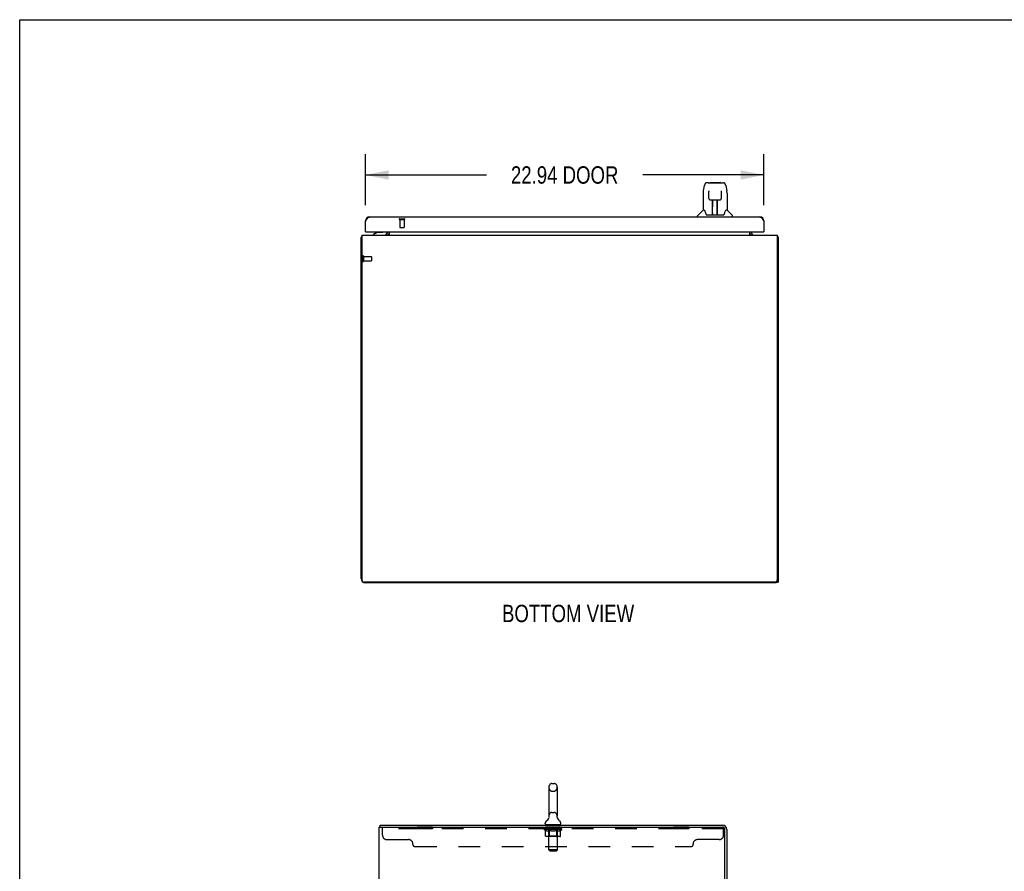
# Model space of a CAD drawing. Header units: inches. Extents: x 0 to 227, y 0 to 147.
# Tile 34 of 41: x 0 to 57, y 98 to 147. Entities that reach past the tile are written whole.
import ezdxf

# ---------------------------------------------------------------- set-up
doc = ezdxf.new("R2010")
doc.units = ezdxf.units.IN
doc.header["$LTSCALE"] = 12.466667
doc.header["$MEASUREMENT"] = 0
doc.linetypes.add('HIDDEN', pattern=[0.2, 0.1, -0.1])
doc.layers.get('0').update_dxf_attribs({"linetype": 'CONTINUOUS'})
for name, color, linetype in [('02___PRT_ALL_AXES', 7, 'CONTINUOUS'), ('DEFAULT_2', 8, 'HIDDEN'), ('DIMENSIONS', 7, 'CONTINUOUS')]:
    doc.layers.add(name, color=color, linetype=linetype)
doc.styles.get("Standard").update_dxf_attribs({"font": 'txt', "width": 0.8})
doc.dimstyles.new('DIMSTYLE_1', dxfattribs={"dimtxt": 1, "dimasz": 1.333333, "dimexe": 0.09, "dimexo": 0.07, "dimgap": 0.0375, "dimtad": 0, "dimtih": 1, "dimtoh": 1, "dimzin": 4, "dimdsep": 46, "dimtxsty": 'Standard', "dimblk": '_FILLED', "dimblk1": '_FILLED', "dimblk2": '_FILLED', "dimcen": 0.09, "dimadec": 0, "dimazin": 0, "dimtfac": 1, "dimtofl": 0, "dimtmove": 0, "dimatfit": 3, "dimldrblk": '_FILLED', "dimfxl": 0, "dimtolj": 1, "dimtzin": 4, "dimarcsym": 0})

# ---------------------------------------------------------------- blocks, each defined once
blk = doc.blocks.new('_FILLED')
at = {"color": 0, "linetype": 'ByBlock'}
blk.add_solid([(0, 0), (-1, 0.2), (-1, -0.2)], dxfattribs=at)
blk = doc.blocks.new('*D3')
at = {"layer": 'DIMENSIONS', "color": 2, "linetype": 'Continuous'}
for p, q in [((19.897, 136.006), (19.897, 138.934)), ((42.834, 136.006), (42.834, 138.934)), ((19.897, 137.734), (26.865, 137.734)), ((42.834, 137.734), (35.865, 137.734))]:
    blk.add_line(p, q, dxfattribs=at)
at = {"layer": 'DIMENSIONS', "color": 2, "linetype": 'Continuous', "xscale": 1.3333333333, "yscale": 1.3333333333, "zscale": 1.3333333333, "rotation": 180}
blk.add_blockref('_FILLED', (19.897, 137.734), dxfattribs=at)
at = {"layer": 'DIMENSIONS', "color": 2, "linetype": 'Continuous', "xscale": 1.3333333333, "yscale": 1.3333333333, "zscale": 1.3333333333}
blk.add_blockref('_FILLED', (42.834, 137.734), dxfattribs=at)
at = {"layer": 'DIMENSIONS', "color": 2, "linetype": 'Continuous', "insert": (31.365, 138.234), "char_height": 1, "width": 8, "attachment_point": 2, "line_spacing_factor": 0.9}
blk.add_mtext('22.94 DOOR', dxfattribs=at)

msp = doc.modelspace()

# ---------------------------------------------------------------- linework, layer by layer
at = {"color": 7, "linetype": 'Continuous'}
for p, q in [((0, 0), (0, 146.667)), ((0, 146.667), (226.667, 146.667)), ((39.617, 137.288), (39.537, 137.288)), ((39.619, 137.288), (40.506, 137.288)), ((39.623, 137.288), (39.622, 137.288)), ((39.728, 137.3), (40.315, 137.3)), ((39.333, 136.685), (39.333, 135.713)), ((39.348, 136.828), (39.413, 137.133)), ((39.655, 136.776), (39.636, 136.776)), ((39.654, 136.812), (39.655, 136.808)), ((39.655, 136.808), (39.655, 136.804)), ((39.655, 136.804), (39.655, 136.796)), ((39.655, 136.796), (39.655, 136.79)), ((39.662, 136.381), (39.655, 136.79)), ((40.381, 136.381), (40.389, 136.793)), ((40.408, 136.776), (40.388, 136.776)), ((40.389, 136.802), (40.389, 136.806)), ((40.389, 136.793), (40.389, 136.802)), ((40.631, 137.133), (40.696, 136.828)), ((40.701, 136.797), (40.696, 136.828)), ((40.711, 136.684), (40.711, 135.713)), ((39.662, 136.381), (39.662, 136.381)), ((39.734, 136.304), (39.741, 136.303)), ((39.743, 136.303), (39.863, 136.303)), ((39.872, 135.457), (39.887, 136.304)), ((39.88, 135.888), (39.88, 136.304)), ((39.885, 136.158), (39.88, 136.158)), ((39.883, 136.079), (39.88, 136.079)), ((39.883, 136.067), (39.88, 136.067)), ((39.899, 136.304), (40.145, 136.304)), ((40.148, 135.437), (40.133, 136.304)), ((40.163, 136.158), (40.135, 136.158)), ((40.163, 136.079), (40.137, 136.079)), ((40.163, 136.067), (40.137, 136.067)), ((40.163, 135.437), (40.163, 136.304)), ((40.181, 136.303), (40.301, 136.303)), ((39.327, 135.707), (39.029, 135.409)), ((39.406, 135.713), (39.333, 135.713)), ((39.402, 135.713), (39.408, 135.703)), ((39.468, 135.548), (39.483, 135.501)), ((39.483, 135.501), (39.486, 135.493)), ((39.501, 135.461), (39.506, 135.453)), ((39.536, 135.437), (40.508, 135.437)), ((39.873, 135.509), (39.873, 135.483)), ((39.88, 135.437), (39.88, 135.442)), ((40.141, 135.839), (40.163, 135.839)), ((40.163, 135.835), (40.141, 135.835)), ((40.147, 135.483), (40.147, 135.509)), ((40.558, 135.492), (40.56, 135.501)), ((40.635, 135.703), (40.64, 135.711)), ((40.711, 135.713), (40.638, 135.713)), ((40.716, 135.707), (41.014, 135.409)), ((39.018, 135.319), (39.018, 135.382)), ((41.026, 135.319), (41.026, 135.382)), ((19.917, 134.465), (19.897, 134.465)), ((20.596, 134.442), (20.358, 134.305)), ((20.358, 134.265), (20.358, 134.305)), ((20.493, 134.383), (20.493, 134.395)), ((20.493, 134.395), (20.514, 134.395)), ((20.596, 134.442), (20.869, 134.442)), ((21.126, 134.305), (21.126, 134.305)), ((21.163, 134.266), (21.129, 134.301)), ((21.145, 134.423), (21.145, 134.465)), ((42.13, 134.266), (42.164, 134.301)), ((42.814, 134.465), (42.834, 134.465)), ((19.699, 134.161), (19.647, 134.161)), ((43.595, 134.161), (43.647, 134.161)), ((43.543, 114.265), (43.543, 114.341)), ((43.543, 114.317), (43.647, 114.317)), ((30.631, 102.729), (30.758, 102.729)), ((30.453, 102.507), (30.453, 100.844)), ((30.936, 102.507), (30.936, 100.844)), ((20.747, 100.217), (20.747, 100.321)), ((30.243, 100.411), (30.243, 100.449)), ((30.257, 100.351), (30.257, 100.321)), ((31.132, 100.351), (30.257, 100.351)), ((30.456, 100.774), (30.456, 100.77)), ((30.933, 100.804), (30.933, 100.807)), ((31.132, 100.351), (31.132, 100.321)), ((31.147, 100.411), (31.147, 100.449))]:
    msp.add_line(p, q, dxfattribs=at)
at = {"color": 3, "linetype": 'Continuous'}
for p, q in [((19.897, 134.465), (19.897, 135.073)), ((20.143, 135.319), (42.588, 135.319)), ((42.834, 135.073), (42.834, 134.465)), ((19.917, 134.465), (42.814, 134.465)), ((21.126, 134.305), (21.127, 134.303)), ((21.127, 134.303), (21.127, 134.303)), ((21.127, 134.303), (21.131, 134.297)), ((21.168, 134.408), (21.168, 134.465)), ((21.272, 134.465), (21.272, 134.265)), ((42.022, 134.265), (42.022, 134.465)), ((42.126, 134.465), (42.126, 134.408)), ((42.166, 134.303), (42.162, 134.297)), ((42.167, 134.303), (42.166, 134.303)), ((42.168, 134.305), (42.167, 134.303)), ((19.647, 114.512), (19.647, 134.161)), ((19.699, 134.265), (19.699, 114.442)), ((19.699, 134.265), (43.595, 134.265)), ((21.131, 134.297), (21.133, 134.295)), ((42.162, 134.297), (42.16, 134.295)), ((43.595, 134.265), (43.595, 114.442)), ((43.647, 134.161), (43.647, 114.317)), ((43.47, 114.317), (19.824, 114.317)), ((43.543, 114.265), (19.893, 114.265)), ((20.747, 100.321), (40.448, 100.321)), ((20.695, 10.425), (20.695, 100.217)), ((20.695, 100.217), (40.448, 100.217)), ((40.591, 97.07), (40.591, 100.074)), ((40.695, 100.075), (40.695, 97.068))]:
    msp.add_line(p, q, dxfattribs=at)
at = {"color": 7, "linetype": 'Continuous'}
for points in [[(39.537, 137.288), (39.533, 137.288), (39.518, 137.286), (39.503, 137.281), (39.489, 137.274), (39.477, 137.266), (39.466, 137.256), (39.456, 137.244), (39.448, 137.232), (39.441, 137.219), (39.434, 137.204), (39.428, 137.188), (39.422, 137.169), (39.416, 137.148), (39.413, 137.133)], [(40.607, 137.21), (40.601, 137.223), (40.594, 137.234), (40.587, 137.245), (40.579, 137.255), (40.569, 137.264), (40.559, 137.272), (40.547, 137.278), (40.534, 137.283), (40.521, 137.286), (40.506, 137.288)], [(40.631, 137.133), (40.628, 137.145), (40.623, 137.164), (40.618, 137.181), (40.613, 137.196), (40.607, 137.21)], [(39.348, 136.828), (39.342, 136.796), (39.336, 136.754), (39.333, 136.712), (39.333, 136.685)], [(39.654, 136.816), (39.654, 136.817), (39.654, 136.817), (39.654, 136.816), (39.654, 136.815), (39.654, 136.815), (39.654, 136.813), (39.654, 136.812)], [(40.389, 136.806), (40.389, 136.81), (40.389, 136.812), (40.389, 136.813), (40.389, 136.815), (40.389, 136.816), (40.389, 136.816), (40.389, 136.817)], [(40.711, 136.684), (40.71, 136.712), (40.707, 136.754), (40.701, 136.797)], [(39.662, 136.381), (39.663, 136.369), (39.667, 136.356), (39.672, 136.344), (39.679, 136.333), (39.688, 136.324), (39.699, 136.316), (39.71, 136.31), (39.722, 136.306), (39.734, 136.304)], [(39.863, 136.303), (39.866, 136.303), (39.875, 136.304), (39.884, 136.304)], [(39.884, 136.304), (39.892, 136.304), (39.899, 136.304)], [(40.145, 136.304), (40.153, 136.304), (40.162, 136.304)], [(40.162, 136.304), (40.17, 136.304), (40.179, 136.303), (40.181, 136.303)], [(40.302, 136.303), (40.311, 136.304), (40.323, 136.306), (40.335, 136.311), (40.346, 136.317), (40.356, 136.325), (40.365, 136.335), (40.372, 136.346), (40.377, 136.358), (40.38, 136.371), (40.381, 136.381)], [(39.408, 135.703), (39.422, 135.675), (39.437, 135.64), (39.452, 135.597), (39.468, 135.548)], [(39.486, 135.493), (39.491, 135.48), (39.495, 135.47), (39.501, 135.461)], [(39.506, 135.453), (39.512, 135.447), (39.519, 135.442), (39.526, 135.439), (39.534, 135.437), (39.536, 135.437)], [(40.508, 135.437), (40.509, 135.437), (40.517, 135.439), (40.524, 135.442), (40.531, 135.447)], [(40.531, 135.447), (40.537, 135.453), (40.543, 135.46)], [(40.543, 135.46), (40.548, 135.469), (40.553, 135.48), (40.558, 135.492)], [(40.56, 135.501), (40.574, 135.547), (40.59, 135.595), (40.606, 135.638), (40.621, 135.674), (40.635, 135.703)], [(30.456, 100.807), (30.456, 100.804), (30.457, 100.8), (30.457, 100.795), (30.457, 100.791), (30.457, 100.787), (30.457, 100.782), (30.457, 100.778), (30.456, 100.774)], [(30.933, 100.77), (30.933, 100.774), (30.932, 100.778), (30.932, 100.782), (30.932, 100.787), (30.932, 100.791), (30.932, 100.795), (30.932, 100.8), (30.933, 100.804)]]:
    msp.add_lwpolyline(points, dxfattribs=at)
at = {"color": 3, "linetype": 'Continuous'}
for points in [[(19.897, 135.073), (19.908, 135.09), (19.919, 135.108), (19.93, 135.125), (19.942, 135.142), (19.953, 135.159), (19.964, 135.175), (19.975, 135.191), (19.986, 135.206), (19.998, 135.22), (20.009, 135.234), (20.02, 135.247), (20.031, 135.259), (20.042, 135.27), (20.054, 135.28), (20.065, 135.289), (20.076, 135.297), (20.087, 135.304), (20.098, 135.309), (20.11, 135.314), (20.121, 135.317), (20.132, 135.319), (20.143, 135.319)], [(42.588, 135.319), (42.599, 135.319), (42.61, 135.317), (42.621, 135.314), (42.633, 135.309), (42.644, 135.304), (42.655, 135.297), (42.666, 135.289), (42.677, 135.28), (42.689, 135.27), (42.7, 135.259), (42.711, 135.247), (42.722, 135.234), (42.733, 135.22), (42.745, 135.206), (42.756, 135.191), (42.767, 135.175), (42.778, 135.159), (42.789, 135.142), (42.801, 135.125), (42.812, 135.108), (42.823, 135.09), (42.834, 135.073)], [(21.125, 134.306), (21.125, 134.306), (21.125, 134.305), (21.126, 134.305), (21.126, 134.305)], [(42.169, 134.306), (42.169, 134.306), (42.168, 134.305), (42.168, 134.305), (42.168, 134.305)], [(19.682, 134.177), (19.674, 134.175), (19.671, 134.175), (19.667, 134.174), (19.664, 134.173), (19.662, 134.172), (19.659, 134.172), (19.656, 134.171), (19.654, 134.17), (19.652, 134.169), (19.65, 134.168), (19.649, 134.167), (19.648, 134.165), (19.647, 134.164), (19.647, 134.163), (19.647, 134.161)], [(19.699, 134.181), (19.699, 134.181), (19.694, 134.18), (19.69, 134.179), (19.686, 134.178), (19.682, 134.177)], [(21.133, 134.295), (21.135, 134.293), (21.136, 134.29), (21.138, 134.288), (21.14, 134.286), (21.142, 134.283)], [(21.142, 134.283), (21.145, 134.28), (21.147, 134.278), (21.149, 134.276), (21.152, 134.273), (21.155, 134.271)], [(21.155, 134.271), (21.157, 134.269), (21.16, 134.268), (21.162, 134.266), (21.164, 134.266), (21.166, 134.265)], [(42.139, 134.271), (42.136, 134.269), (42.134, 134.268), (42.131, 134.266), (42.129, 134.266), (42.127, 134.265)], [(42.151, 134.283), (42.149, 134.28), (42.146, 134.278), (42.144, 134.276), (42.141, 134.273), (42.139, 134.271)], [(42.16, 134.295), (42.159, 134.293), (42.157, 134.29), (42.155, 134.288), (42.153, 134.286), (42.151, 134.283)], [(43.595, 134.181), (43.595, 134.181), (43.599, 134.18), (43.603, 134.179), (43.607, 134.178), (43.611, 134.177), (43.619, 134.175)], [(43.619, 134.175), (43.623, 134.175), (43.626, 134.174), (43.629, 134.173), (43.632, 134.172), (43.635, 134.172), (43.638, 134.171), (43.64, 134.17), (43.642, 134.169), (43.643, 134.168), (43.644, 134.167), (43.645, 134.165), (43.646, 134.164), (43.647, 134.163), (43.647, 134.161)]]:
    msp.add_lwpolyline(points, dxfattribs=at)
at = {"color": 7, "linetype": 'Continuous'}
for centre, radius, start, end in [((39.728, 137.28), 0.0197, 90, 156.393), ((40.315, 137.28), 0.0197, 23.607, 90), ((39.341, 135.693), 0.0197, 97.5, 135), ((39.892, 135.457), 0.0197, 179, 270), ((39.892, 135.457), 0.0197, 260.739, 269.9232), ((40.128, 135.457), 0.0197, 270, 1), ((40.128, 135.457), 0.0197, 270.0771, 272.6469), ((40.703, 135.693), 0.0197, 45, 82.5), ((39.057, 135.382), 0.0394, 135, 180), ((40.986, 135.382), 0.0394, 0, 45), ((20.609, 134.379), 0.116, 132.3901, 172.413), ((20.869, 134.541), 0.0984, 270, 309.7551), ((20.815, 134.379), 0.116, 37.5313, 47.6099), ((20.987, 134.423), 0.157, 270, 360), ((21.025, 134.408), 0.246, 324.6738, 360), ((42.268, 134.408), 0.246, 180, 215.3262), ((30.695, 102.507), 0.241, 123.1848, 180), ((30.631, 102.604), 0.125, 90, 123.1848), ((30.758, 102.604), 0.125, 56.8152, 90), ((30.695, 102.507), 0.241, 0, 56.8152), ((30.368, 100.449), 0.125, 126.7416, 180), ((30.303, 100.411), 0.06, 180, 270), ((29.994, 100.95), 0.5, 306.7414, 337.1843), ((30.695, 100.844), 0.241, 180, 188.65), ((30.695, 100.844), 0.241, 351.35, 360), ((31.395, 100.95), 0.5, 202.8157, 233.2586), ((31.087, 100.411), 0.06, 270, 360), ((31.022, 100.449), 0.125, 0, 53.2584)]:
    msp.add_arc(centre, radius, start, end, dxfattribs=at)
at = {"color": 3, "linetype": 'Continuous'}
for centre, radius, start, end in [((20.143, 135.073), 0.246, 90, 180), ((42.588, 135.073), 0.246, 0, 90), ((19.917, 134.485), 0.02, 180, 270), ((21.025, 134.408), 0.142, 270, 360), ((42.268, 134.408), 0.142, 180, 270), ((42.814, 134.485), 0.02, 270, 360), ((19.893, 114.512), 0.246, 180, 270), ((19.824, 114.442), 0.125, 180, 270), ((43.47, 114.442), 0.125, 270, 360), ((40.448, 100.075), 0.246, 0, 90), ((40.448, 100.074), 0.143, 0, 90)]:
    msp.add_arc(centre, radius, start, end, dxfattribs=at)
at = {"color": 7, "linetype": 'Continuous'}
for centre, major_axis, start_param, end_param in [((39.872, 135.477), (0, 0.0394), -2.940151, -2.835574), ((40.148, 135.477), (0.0394, 0), -1.876815, -1.570796)]:
    msp.add_ellipse(centre, major_axis=major_axis, ratio=1, start_param=start_param, end_param=end_param, dxfattribs=at)
at = {"layer": '02___PRT_ALL_AXES', "color": 8, "linetype": 'HIDDEN'}
for p, q in [((21.877, 135.172), (21.877, 134.725)), ((21.877, 135.172), (22.125, 135.172)), ((22.125, 135.172), (22.125, 134.725)), ((19.794, 133.035), (19.794, 132.787)), ((19.794, 133.035), (20.241, 133.035)), ((19.794, 132.787), (20.241, 132.787)), ((22.882, 100.217), (22.882, 100.113)), ((23.757, 100.217), (22.882, 100.217)), ((23.757, 100.113), (22.882, 100.113)), ((23.757, 100.217), (23.757, 100.113)), ((30.257, 100.113), (30.257, 100.217)), ((31.132, 100.217), (30.257, 100.217)), ((31.132, 100.113), (30.257, 100.113)), ((31.132, 100.113), (31.132, 100.217)), ((37.632, 100.217), (37.632, 100.113)), ((38.507, 100.217), (37.632, 100.217)), ((38.507, 100.113), (37.632, 100.113)), ((38.507, 100.217), (38.507, 100.113))]:
    msp.add_line(p, q, dxfattribs=at)
at = {"layer": 'DEFAULT_2', "color": 8, "linetype": 'HIDDEN'}
for p, q in [((21.859, 135.215), (22.143, 135.215)), ((21.859, 135.172), (22.143, 135.172)), ((21.887, 134.715), (22.115, 134.715)), ((19.751, 133.053), (19.751, 132.769)), ((19.794, 133.053), (19.794, 132.769)), ((20.251, 133.025), (20.251, 132.797)), ((30.631, 102.284), (30.758, 102.284)), ((30.631, 101.066), (30.758, 101.066)), ((30.445, 100.351), (30.445, 100.321)), ((30.446, 98.911), (30.446, 100.321)), ((30.456, 100.807), (30.456, 100.804)), ((30.456, 100.774), (30.456, 100.774)), ((30.457, 100.795), (30.457, 100.795)), ((30.457, 100.791), (30.457, 100.791)), ((30.457, 100.787), (30.457, 100.787)), ((30.457, 100.782), (30.457, 100.782)), ((30.457, 100.778), (30.457, 100.778)), ((30.932, 100.8), (30.932, 100.8)), ((30.932, 100.795), (30.932, 100.795)), ((30.932, 100.791), (30.932, 100.791)), ((30.932, 100.787), (30.932, 100.787)), ((30.932, 100.782), (30.932, 100.782)), ((30.932, 100.778), (30.932, 100.778)), ((30.933, 100.804), (30.933, 100.804)), ((30.933, 100.774), (30.933, 100.774)), ((30.944, 98.911), (30.944, 100.321)), ((30.945, 100.351), (30.945, 100.321)), ((20.882, 99.747), (20.882, 100.217)), ((40.507, 100.113), (20.882, 100.113)), ((30.188, 100.08), (30.188, 100.117)), ((30.268, 100.024), (30.188, 100.08)), ((31.201, 100.08), (30.188, 100.08)), ((30.196, 100.112), (30.196, 100.117)), ((30.203, 100.109), (30.203, 100.112)), ((30.203, 100.109), (31.186, 100.109)), ((30.21, 100.109), (30.21, 100.112)), ((30.211, 100.109), (30.211, 100.112)), ((30.219, 100.112), (30.219, 100.117)), ((30.232, 100.109), (30.232, 100.112)), ((30.233, 100.109), (30.233, 100.112)), ((30.256, 100.112), (30.256, 100.117)), ((30.268, 100.109), (30.268, 100.112)), ((30.268, 99.701), (30.268, 100.024)), ((30.268, 100.024), (30.279, 100.017)), ((30.27, 100.109), (30.27, 100.112)), ((30.433, 100.112), (30.272, 100.112)), ((30.29, 100.01), (30.279, 100.017)), ((30.301, 100.004), (30.29, 100.01)), ((30.312, 99.999), (30.301, 100.004)), ((30.307, 100.112), (30.307, 100.117)), ((30.308, 100.109), (30.308, 100.112)), ((30.308, 100.109), (30.308, 100.112)), ((30.311, 100.109), (30.311, 100.112)), ((30.322, 99.994), (30.311, 99.999)), ((30.317, 100.109), (30.317, 100.112)), ((30.317, 100.109), (30.317, 100.112)), ((30.319, 100.109), (30.319, 100.112)), ((30.322, 100.109), (30.322, 100.113)), ((30.333, 99.991), (30.322, 99.994)), ((30.325, 100.109), (30.325, 100.112)), ((30.416, 99.991), (30.333, 99.991)), ((30.337, 100.109), (30.337, 100.112)), ((30.351, 100.109), (30.351, 100.112)), ((30.352, 100.109), (30.352, 100.114)), ((30.368, 100.109), (30.368, 100.112)), ((30.369, 100.112), (30.369, 100.117)), ((30.377, 100.109), (30.377, 100.112)), ((30.38, 100.109), (30.38, 100.112)), ((30.388, 100.109), (30.388, 100.112)), ((30.397, 100.109), (30.397, 100.115)), ((30.409, 100.109), (30.409, 100.112)), ((30.411, 100.109), (30.411, 100.112)), ((30.416, 99.991), (30.427, 99.994)), ((30.438, 99.999), (30.427, 99.994)), ((30.433, 100.109), (30.433, 100.112)), ((30.487, 100.112), (30.437, 100.112)), ((30.448, 100.004), (30.437, 99.999)), ((30.441, 100.112), (30.441, 100.117)), ((30.445, 99.703), (30.445, 100.077)), ((30.447, 100.109), (30.447, 100.112)), ((30.459, 100.01), (30.448, 100.004)), ((30.451, 100.109), (30.451, 100.112)), ((30.455, 100.109), (30.455, 100.116)), ((30.459, 100.109), (30.459, 100.112)), ((30.47, 100.017), (30.459, 100.01)), ((30.467, 100.109), (30.467, 100.112)), ((30.482, 100.025), (30.47, 100.017)), ((30.482, 99.701), (30.482, 100.025)), ((30.482, 100.025), (30.505, 100.017)), ((30.487, 100.109), (30.487, 100.112)), ((30.547, 100.112), (30.499, 100.112)), ((30.527, 100.01), (30.504, 100.017)), ((30.516, 100.109), (30.516, 100.112)), ((30.521, 100.112), (30.521, 100.117)), ((30.524, 100.109), (30.524, 100.112)), ((30.526, 100.109), (30.526, 100.117)), ((30.55, 100.004), (30.527, 100.01)), ((30.528, 100.109), (30.528, 100.112)), ((30.534, 100.109), (30.534, 100.112)), ((30.547, 100.109), (30.547, 100.112)), ((30.572, 99.999), (30.549, 100.004)), ((30.611, 100.112), (30.567, 100.112)), ((30.594, 99.994), (30.571, 99.999)), ((30.578, 100.109), (30.578, 100.112)), ((30.615, 99.991), (30.593, 99.994)), ((30.603, 100.112), (30.695, 100.117)), ((30.607, 100.112), (30.607, 100.117)), ((30.607, 100.112), (30.607, 100.117)), ((30.607, 100.117), (30.607, 100.117)), ((30.607, 100.109), (30.607, 100.112)), ((30.61, 100.109), (30.61, 100.112)), ((30.611, 100.109), (30.611, 100.112)), ((30.611, 100.109), (30.611, 100.112)), ((30.774, 99.991), (30.615, 99.991)), ((30.678, 100.112), (30.639, 100.112)), ((30.644, 100.109), (30.644, 100.112)), ((30.678, 100.109), (30.678, 100.112)), ((30.692, 100.112), (30.692, 100.112)), ((30.692, 100.109), (30.692, 100.112)), ((30.692, 100.109), (30.692, 100.112)), ((30.695, 100.112), (30.695, 100.117)), ((30.695, 100.117), (30.786, 100.112)), ((30.697, 100.109), (30.697, 100.112)), ((30.697, 100.109), (30.697, 100.112)), ((30.697, 100.112), (30.697, 100.112)), ((30.711, 100.109), (30.711, 100.112)), ((30.711, 100.112), (30.75, 100.112)), ((30.745, 100.109), (30.745, 100.112)), ((30.774, 99.991), (30.796, 99.994)), ((30.778, 100.109), (30.778, 100.112)), ((30.778, 100.109), (30.778, 100.112)), ((30.778, 100.112), (30.822, 100.112)), ((30.779, 100.109), (30.779, 100.112)), ((30.782, 100.112), (30.782, 100.117)), ((30.782, 100.112), (30.782, 100.117)), ((30.782, 100.117), (30.782, 100.117)), ((30.782, 100.109), (30.782, 100.112)), ((30.818, 99.999), (30.796, 99.994)), ((30.811, 100.109), (30.811, 100.112)), ((30.841, 100.004), (30.818, 99.999)), ((30.863, 100.011), (30.84, 100.004)), ((30.842, 100.109), (30.842, 100.112)), ((30.842, 100.112), (30.89, 100.112)), ((30.855, 100.109), (30.855, 100.112)), ((30.861, 100.109), (30.861, 100.112)), ((30.863, 100.109), (30.863, 100.117)), ((30.886, 100.018), (30.863, 100.01)), ((30.865, 100.109), (30.865, 100.112)), ((30.868, 100.112), (30.868, 100.117)), ((30.873, 100.109), (30.873, 100.112)), ((30.909, 100.025), (30.886, 100.018)), ((30.902, 100.109), (30.902, 100.112)), ((30.902, 100.112), (30.952, 100.112)), ((30.909, 99.701), (30.909, 100.025)), ((30.909, 100.025), (30.921, 100.017)), ((30.933, 100.01), (30.921, 100.017)), ((30.922, 100.109), (30.922, 100.112)), ((30.93, 100.109), (30.93, 100.112)), ((30.945, 100.004), (30.933, 100.01)), ((30.934, 100.109), (30.934, 100.116)), ((30.938, 100.109), (30.938, 100.112)), ((30.942, 100.109), (30.942, 100.112)), ((30.956, 99.999), (30.944, 100.004)), ((30.945, 99.703), (30.945, 100.077)), ((30.948, 100.112), (30.948, 100.117)), ((30.956, 100.109), (30.956, 100.112)), ((30.956, 100.112), (31.201, 100.112)), ((30.967, 99.994), (30.956, 99.999)), ((30.979, 99.991), (30.967, 99.994)), ((30.978, 100.109), (30.978, 100.112)), ((31.054, 99.991), (30.979, 99.991)), ((30.98, 100.109), (30.98, 100.112)), ((30.992, 100.109), (30.992, 100.115)), ((31.001, 100.109), (31.001, 100.112)), ((31.009, 100.109), (31.009, 100.112)), ((31.012, 100.109), (31.012, 100.112)), ((31.02, 100.112), (31.02, 100.117)), ((31.021, 100.109), (31.021, 100.112)), ((31.037, 100.109), (31.037, 100.114)), ((31.038, 100.109), (31.038, 100.112)), ((31.052, 100.109), (31.052, 100.112)), ((31.054, 99.991), (31.065, 99.994)), ((31.064, 100.109), (31.064, 100.112)), ((31.077, 99.999), (31.065, 99.994)), ((31.067, 100.109), (31.067, 100.113)), ((31.07, 100.109), (31.07, 100.112)), ((31.072, 100.109), (31.072, 100.112)), ((31.073, 100.109), (31.073, 100.112)), ((31.088, 100.004), (31.076, 99.999)), ((31.078, 100.109), (31.078, 100.112)), ((31.081, 100.109), (31.081, 100.112)), ((31.081, 100.109), (31.081, 100.112)), ((31.082, 100.112), (31.082, 100.117)), ((31.1, 100.011), (31.088, 100.004)), ((31.111, 100.018), (31.1, 100.011)), ((31.104, 100.114), (31.2, 100.115)), ((31.104, 100.112), (31.104, 100.114)), ((31.123, 100.026), (31.111, 100.018)), ((31.119, 100.109), (31.119, 100.112)), ((31.121, 100.109), (31.121, 100.112)), ((31.123, 100.026), (31.201, 100.08)), ((31.123, 99.701), (31.123, 100.026)), ((31.133, 100.112), (31.133, 100.117)), ((31.156, 100.109), (31.156, 100.112)), ((31.157, 100.109), (31.157, 100.112)), ((31.17, 100.112), (31.17, 100.117)), ((31.178, 100.109), (31.178, 100.112)), ((31.179, 100.109), (31.179, 100.112)), ((31.186, 100.109), (31.186, 100.112)), ((31.193, 100.112), (31.193, 100.117)), ((31.2, 100.112), (31.2, 100.115)), ((31.201, 100.08), (31.201, 100.112)), ((40.448, 100.217), (40.507, 100.217)), ((40.507, 99.747), (40.507, 100.217)), ((21.132, 99.497), (22.382, 99.497)), ((22.632, 99.217), (22.632, 99.247)), ((31.089, 99.671), (30.302, 99.671)), ((30.445, 99.703), (30.413, 99.671)), ((30.945, 99.703), (30.445, 99.703)), ((30.491, 99.674), (30.489, 99.676)), ((30.495, 99.672), (30.493, 99.673)), ((30.497, 99.671), (30.495, 99.672)), ((30.499, 99.671), (30.497, 99.671)), ((30.945, 99.703), (30.976, 99.671)), ((38.757, 99.217), (38.757, 99.247)), ((40.257, 99.497), (39.007, 99.497)), ((22.757, 99.092), (38.632, 99.092)), ((30.506, 98.851), (30.446, 98.911)), ((30.944, 98.911), (30.446, 98.911)), ((30.506, 98.851), (30.884, 98.851)), ((30.884, 98.851), (30.944, 98.911))]:
    msp.add_line(p, q, dxfattribs=at)
for points in [[(30.302, 99.671), (30.298, 99.671), (30.294, 99.672), (30.29, 99.673), (30.286, 99.674), (30.282, 99.676), (30.279, 99.679), (30.276, 99.682), (30.273, 99.685), (30.271, 99.688), (30.269, 99.692), (30.268, 99.696), (30.268, 99.701)], [(30.482, 99.692), (30.482, 99.696), (30.482, 99.701)], [(30.483, 99.688), (30.482, 99.692), (30.482, 99.696), (30.482, 99.701)], [(30.493, 99.673), (30.491, 99.674), (30.489, 99.676), (30.487, 99.679), (30.486, 99.682), (30.484, 99.685), (30.483, 99.688)], [(30.487, 99.679), (30.486, 99.682), (30.484, 99.685)], [(30.892, 99.671), (30.894, 99.671), (30.896, 99.672), (30.898, 99.673), (30.9, 99.674), (30.902, 99.676), (30.904, 99.679), (30.905, 99.682), (30.907, 99.685), (30.908, 99.688), (30.909, 99.692), (30.909, 99.696), (30.909, 99.701)], [(31.089, 99.671), (31.093, 99.671), (31.097, 99.672), (31.101, 99.673), (31.105, 99.674), (31.109, 99.676), (31.112, 99.679), (31.115, 99.682), (31.118, 99.685), (31.12, 99.688), (31.122, 99.692), (31.123, 99.696), (31.123, 99.701)]]:
    msp.add_lwpolyline(points, dxfattribs=at)
for centre, radius, start, end in [((21.859, 135.194), 0.0215, 90, 270), ((22.143, 135.194), 0.0215, 270, 90), ((21.887, 134.725), 0.01, 180, 270), ((22.115, 134.725), 0.01, 270, 360), ((19.772, 133.053), 0.0215, 0, 180), ((19.772, 132.769), 0.0215, 180, 360), ((20.241, 133.025), 0.01, 0, 90), ((20.241, 132.797), 0.01, 270, 360), ((30.695, 102.507), 0.241, 180, 236.8152), ((30.631, 102.409), 0.125, 236.8152, 270), ((30.758, 102.409), 0.125, 270, 303.1848), ((30.695, 102.507), 0.241, 303.1848, 360), ((30.695, 100.844), 0.241, 123.1848, 180), ((30.631, 100.941), 0.125, 90, 123.1848), ((30.758, 100.941), 0.125, 56.8152, 90), ((30.695, 100.844), 0.241, 0, 56.8152), ((30.416, 100.321), 0.03, 0, 90), ((30.974, 100.321), 0.03, 90, 180), ((21.132, 99.747), 0.25, 180, 270), ((30.413, 100.077), 0.0318, 0, 90), ((30.976, 100.077), 0.0318, 90, 180), ((40.257, 99.747), 0.25, 270, 360), ((22.382, 99.247), 0.25, 0, 90), ((22.757, 99.217), 0.125, 180, 270), ((38.632, 99.217), 0.125, 270, 360), ((39.007, 99.247), 0.25, 90, 180)]:
    msp.add_arc(centre, radius, start, end, dxfattribs=at)
for centre, major_axis, ratio, start_param, end_param in [((30.695, 100.117), (0.506, 0.005), 0.05963, 2.96643, 3.140963), ((30.172, 100.108), (0.158, 0), 0.060556, 0.430652, 1.470503), ((30.695, 100.117), (0.506, 0), 0.060556, -3.141593, -2.96706), ((30.172, 100.102), (0.158, 0.002), 0.05963, 1.376596, 1.469874), ((30.695, 100.117), (0.506, 0.011), 0.05688, 2.791345, 2.965878), ((30.208, 100.108), (0.158, -0.002), 0.05963, 0.605815, 1.645666), ((30.153, 100.108), (0.158, 0.002), 0.05963, 0.25549, 1.295341), ((30.695, 100.117), (0.506, -0.005), 0.05963, -2.96643, -2.791898), ((30.208, 100.102), (0.158, 0), 0.060556, 1.551758, 1.645036), ((30.153, 100.102), (0.158, 0.003), 0.05688, 1.20151, 1.294789), ((30.209, 100.104), (0.131, 0.001), 0.05963, 1.065228, 1.614276), ((30.193, 100.104), (0.131, 0.003), 0.05688, 0.890143, 1.43919), ((30.239, 100.104), (0.131, 0), 0.060556, 1.240391, 1.789438), ((30.695, 100.117), (0.506, 0.015), 0.052395, 2.616403, 2.790936), ((30.258, 100.108), (0.158, -0.003), 0.05688, 0.7809, 1.820751), ((30.15, 100.108), (0.158, 0.003), 0.05688, 0.080405, 1.120256), ((30.695, 100.117), (0.506, -0.011), 0.05688, -2.791345, -2.616812), ((30.258, 100.102), (0.158, -0.002), 0.05963, 1.72692, 1.820198), ((30.15, 100.102), (0.158, 0.005), 0.052395, 1.026568, 1.119847), ((30.192, 100.104), (0.131, 0.004), 0.052395, 0.715201, 1.264248), ((30.284, 100.104), (0.131, -0.001), 0.05963, 1.415553, 1.9646), ((30.695, 100.117), (0.506, 0.02), 0.046319, 2.441654, 2.616187), ((30.321, 100.108), (0.158, -0.005), 0.052395, 0.955842, 1.995693), ((30.164, 100.108), (0.158, 0.005), 0.052395, -0.094537, 0.945314), ((30.695, 100.117), (0.506, -0.015), 0.052395, -2.616403, -2.44187), ((30.321, 100.102), (0.158, -0.003), 0.05688, 1.902006, 1.995284), ((30.164, 100.102), (0.158, 0.006), 0.046319, 0.851819, 0.945098), ((30.207, 100.104), (0.131, 0.005), 0.046319, 0.540452, 1.089499), ((30.34, 100.104), (0.131, -0.003), 0.05688, 1.590638, 2.139686), ((30.695, 100.117), (0.506, 0.024), 0.038841, 2.267123, 2.441656), ((30.396, 100.108), (0.158, -0.006), 0.046319, 1.130591, 2.170442), ((30.193, 100.108), (0.158, 0.006), 0.046319, -0.269286, 0.770565), ((30.695, 100.117), (0.506, -0.02), 0.046319, -2.441654, -2.267121), ((30.396, 100.102), (0.158, -0.005), 0.052395, 2.076947, 2.170226), ((30.193, 100.102), (0.158, 0.007), 0.038841, 0.677289, 0.770567), ((30.237, 100.104), (0.131, 0.006), 0.038841, 0.365921, 0.914969), ((30.408, 100.104), (0.131, -0.004), 0.052395, 1.76558, 2.314627), ((30.695, 100.117), (0.506, 0.027), 0.030195, 2.09281, 2.267343), ((30.48, 100.108), (0.158, -0.007), 0.038841, 1.305122, 2.344973), ((30.238, 100.108), (0.158, 0.007), 0.038841, -0.443817, 0.596034), ((30.695, 100.117), (0.506, -0.024), 0.038841, -2.267123, -2.092591), ((30.48, 100.102), (0.158, -0.006), 0.046319, 2.251696, 2.344975), ((30.238, 100.102), (0.158, 0.008), 0.030195, 0.502975, 0.596254), ((30.28, 100.104), (0.131, 0.007), 0.030195, 0.191608, 0.740655), ((30.484, 100.104), (0.131, -0.005), 0.046319, 1.940329, 2.489376), ((30.297, 100.108), (0.158, 0.008), 0.030195, -0.61813, 0.421721), ((30.57, 100.108), (0.158, -0.008), 0.030195, 1.479435, 2.519286), ((30.695, 100.117), (0.506, 0.029), 0.020645, 1.918687, 2.09322), ((30.695, 100.117), (0.506, -0.027), 0.030195, -2.09281, -1.918277), ((30.57, 100.102), (0.158, -0.007), 0.038841, 2.426227, 2.519505), ((30.297, 100.102), (0.158, 0.009), 0.020645, 0.328852, 0.422131), ((30.336, 100.104), (0.131, 0.007), 0.020645, 0.017485, 0.566532), ((30.567, 100.104), (0.131, -0.006), 0.038841, 2.11486, 2.663907), ((30.368, 100.108), (0.158, 0.009), 0.020645, -0.792253, 0.247598), ((30.664, 100.108), (0.158, -0.009), 0.020645, 1.653558, 2.693409), ((30.695, 100.117), (0.506, 0.03), 0.010478, 1.744704, 1.919237), ((30.695, 100.117), (0.506, -0.029), 0.020645, -1.918687, -1.744154), ((30.664, 100.102), (0.158, -0.008), 0.030195, 2.60054, 2.693819), ((30.368, 100.102), (0.158, 0.009), 0.010478, 0.154869, 0.248148), ((30.403, 100.104), (0.131, 0.008), 0.010478, 6.126688, 6.675735), ((30.654, 100.104), (0.131, -0.007), 0.030195, 2.289173, 2.83822), ((30.449, 100.108), (0.158, 0.009), 0.010478, -0.966236, -0.000846), ((30.759, 100.108), (0.158, -0.009), 0.010478, 1.827541, 2.867392), ((30.695, 100.117), (0.506, -0.03), 0.010478, -1.744704, -1.570171), ((30.759, 100.102), (0.158, -0.009), 0.020645, 2.774664, 2.867942), ((30.742, 100.104), (0.131, -0.007), 0.020645, 2.463296, 3.012344), ((30.63, 100.108), (0.158, 0.009), 0.010478, 0.274201, 1.314052), ((30.561, 100.104), (0.131, 0.008), 0.010478, -0.000483, 0.504314), ((30.537, 100.102), (0.158, 0.009), 0.010478, 0.099668, 0.192946), ((30.695, 100.117), (0.506, 0.03), 0.010478, -1.571421, -1.396888), ((30.852, 100.102), (0.158, -0.009), 0.010478, 2.948646, 3.041925), ((30.828, 100.104), (0.131, -0.008), 0.010478, 2.637279, 3.142076), ((30.725, 100.108), (0.158, 0.009), 0.020645, 0.448184, 1.488034), ((30.648, 100.104), (0.131, 0.007), 0.020645, 0.129249, 0.678296), ((30.63, 100.102), (0.158, 0.009), 0.020645, 0.273651, 0.366929), ((30.94, 100.108), (0.158, -0.009), 0.010478, -3.140747, -2.175357), ((30.695, 100.117), (0.506, 0.029), 0.020645, -1.397439, -1.222906), ((30.695, 100.117), (0.506, -0.03), 0.010478, 1.222355, 1.396888), ((30.819, 100.108), (0.158, 0.008), 0.030195, 0.622307, 1.662158), ((30.735, 100.104), (0.131, 0.007), 0.030195, 0.303372, 0.852419), ((30.986, 100.104), (0.131, -0.008), 0.010478, 2.749043, 3.29809), ((31.021, 100.108), (0.158, -0.009), 0.020645, 2.893995, 3.933846), ((30.725, 100.102), (0.158, 0.008), 0.030195, 0.447774, 0.541052), ((31.021, 100.102), (0.158, -0.009), 0.010478, 2.893445, 2.986723), ((30.695, 100.117), (0.506, 0.027), 0.030195, -1.223315, -1.048783), ((30.695, 100.117), (0.506, -0.029), 0.020645, 1.048373, 1.222906), ((30.909, 100.108), (0.158, 0.007), 0.038841, 0.79662, 1.836471), ((30.822, 100.104), (0.131, 0.006), 0.038841, 0.477686, 1.026733), ((31.053, 100.104), (0.131, -0.007), 0.020645, 2.57506, 3.124108), ((31.092, 100.108), (0.158, -0.008), 0.030195, 2.719872, 3.759723), ((30.993, 100.108), (0.158, 0.006), 0.046319, 0.971151, 2.011002), ((30.819, 100.102), (0.158, 0.007), 0.038841, 0.622087, 0.715366), ((31.092, 100.102), (0.158, -0.009), 0.020645, 2.719462, 2.812741), ((30.695, 100.117), (0.506, 0.024), 0.038841, -1.049002, -0.874469), ((30.695, 100.117), (0.506, -0.027), 0.030195, 0.87425, 1.048783), ((30.905, 100.104), (0.131, 0.005), 0.046319, 0.652216, 1.201263), ((31.068, 100.108), (0.158, 0.005), 0.052395, 1.1459, 2.185751), ((31.109, 100.104), (0.131, -0.007), 0.030195, 2.400937, 2.949985), ((31.151, 100.108), (0.158, -0.007), 0.038841, 2.545558, 3.585409), ((30.981, 100.104), (0.131, 0.004), 0.052395, 0.826965, 1.376012), ((30.909, 100.102), (0.158, 0.006), 0.046319, 0.796618, 0.889896), ((31.151, 100.102), (0.158, -0.008), 0.030195, 2.545339, 2.638617), ((31.131, 100.108), (0.158, 0.003), 0.05688, 1.320842, 2.360692), ((30.695, 100.117), (0.506, 0.02), 0.046319, -0.874471, -0.699939), ((30.695, 100.117), (0.506, -0.024), 0.038841, 0.699936, 0.874469), ((31.196, 100.108), (0.158, -0.006), 0.046319, 2.371028, 3.410879), ((31.152, 100.104), (0.131, -0.006), 0.038841, 2.226624, 2.775671), ((31.181, 100.108), (0.158, 0.002), 0.05963, 1.495927, 2.535778), ((31.049, 100.104), (0.131, 0.003), 0.05688, 1.001907, 1.550954), ((31.225, 100.108), (0.158, -0.005), 0.052395, 2.196279, 3.23613), ((31.182, 100.104), (0.131, -0.005), 0.046319, 2.052093, 2.601141), ((30.993, 100.102), (0.158, 0.005), 0.052395, 0.971367, 1.064645), ((31.217, 100.108), (0.158, 0), 0.060556, 2.364024, 2.71094), ((31.196, 100.102), (0.158, -0.007), 0.038841, 2.371026, 2.464304), ((31.239, 100.108), (0.158, -0.003), 0.05688, 2.021337, 3.061188), ((30.695, 100.117), (0.506, 0.015), 0.052395, -0.699723, -0.52519), ((30.695, 100.117), (0.506, -0.02), 0.046319, 0.525406, 0.699939), ((31.236, 100.108), (0.158, -0.002), 0.05963, 1.846251, 2.886102), ((31.105, 100.104), (0.131, 0.001), 0.05963, 1.176993, 1.72604), ((31.197, 100.104), (0.131, -0.004), 0.052395, 1.877344, 2.426392), ((31.15, 100.104), (0.131, 0), 0.060556, 1.352155, 1.901202), ((31.196, 100.104), (0.131, -0.003), 0.05688, 1.702402, 2.25145), ((31.18, 100.104), (0.131, -0.001), 0.05963, 1.527317, 2.076364), ((31.068, 100.102), (0.158, 0.003), 0.05688, 1.146309, 1.239587), ((31.225, 100.102), (0.158, -0.006), 0.046319, 2.196495, 2.289773), ((30.695, 100.117), (0.506, 0.011), 0.05688, -0.524781, -0.350248), ((30.695, 100.117), (0.506, -0.015), 0.052395, 0.350657, 0.52519), ((31.217, 100.102), (0.158, -0.002), 0.05963, 1.764997, 1.971333), ((31.131, 100.102), (0.158, 0.002), 0.05963, 1.321394, 1.414673), ((31.239, 100.102), (0.158, -0.005), 0.052395, 2.021746, 2.115024), ((30.695, 100.117), (0.506, 0.005), 0.05963, -0.349695, -0.175162), ((30.695, 100.117), (0.506, -0.011), 0.05688, 0.175715, 0.350248), ((31.181, 100.102), (0.158, 0), 0.060556, 1.496556, 1.589835), ((31.236, 100.102), (0.158, -0.003), 0.05688, 1.846804, 1.940083), ((30.695, 100.117), (0.506, -0.005), 0.05963, 6.27665, 6.458348), ((30.695, 100.117), (0.506, 0), 0.060556, -0.174533, -0.058352)]:
    msp.add_ellipse(centre, major_axis=major_axis, ratio=ratio, start_param=start_param, end_param=end_param, dxfattribs=at)

# ---------------------------------------------------------------- texts
at = {"layer": 'DIMENSIONS', "color": 2, "linetype": 'Continuous', "insert": (31.562, 113.008), "char_height": 1, "width": 8.8, "attachment_point": 2, "line_spacing_factor": 0.9}
msp.add_mtext('BOTTOM VIEW', dxfattribs=at)

# ---------------------------------------------------------------- dimensions: what is measured, and where the dimension line sits
at = {"layer": 'DIMENSIONS', "color": 2, "linetype": 'Continuous'}
dim = msp.add_linear_dim(base=(42.834, 137.734), p1=(19.897, 135.936), p2=(42.834, 135.936), text='<> DOOR', dimstyle='DIMSTYLE_1', dxfattribs=at)
dim.commit()
dim.dimension.update_dxf_attribs({"geometry": '*D3', "text_midpoint": (31.365, 137.734), "dimtype": 160})

doc.saveas('drawing.dxf')
